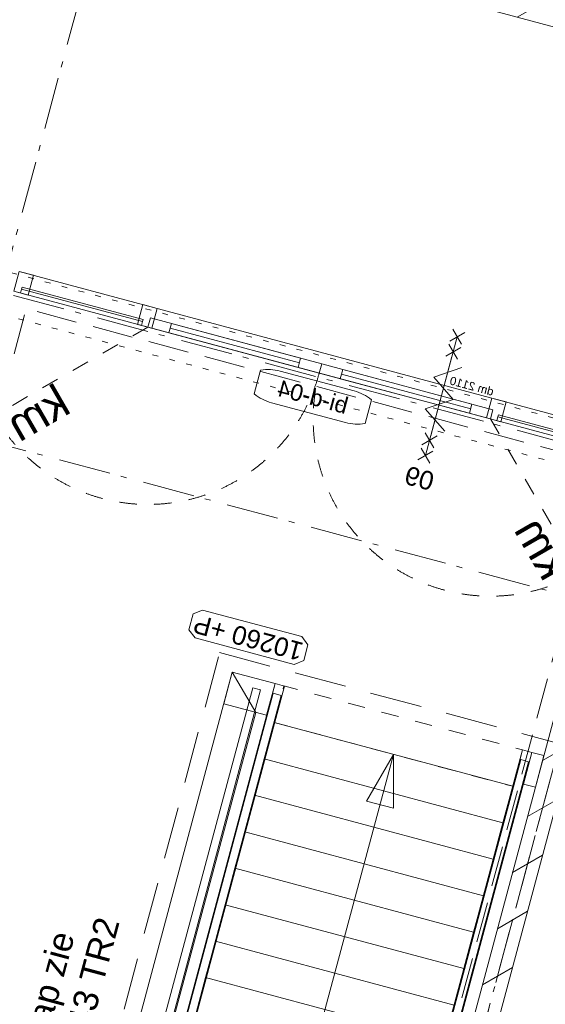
# Model space of a CAD drawing. Header units: millimetres. Extents: x -7616 to 74263, y -35603 to 21987.
# Tile 40 of 48: x 48203 to 51404, y -20025 to -14026. Entities that reach past the tile are written whole.
import ezdxf
from ezdxf.enums import TextEntityAlignment as Align

# ---------------------------------------------------------------- set-up
doc = ezdxf.new("R2010")
doc.units = ezdxf.units.MM
doc.header["$LTSCALE"] = 508
doc.header["$PDMODE"] = 1
doc.header["$PDSIZE"] = -2
for name, pattern in [('Dash Style-1', [0.41664, 0.20828, -0.20836]), ('Dash Style-12', [0.9375, 0.625, -0.3125]), ('Dash Style-2', [0.694425, 0.48607, -0.208355]), ('Dash Style-5', [0.20828, 0.069425, -0.138855]), ('Dash Style-6', [1.04164, 0.625, -0.20828, 0.06943, -0.13893])]:
    doc.linetypes.add(name, pattern=pattern)
for name, color, linetype, lineweight in [('(00) tekening-aanzicht', 8, 'Continuous', 0), ('(00) tekening-aanzicht grijs', 8, 'Continuous', 0), ('(00) tekening-lijn draairichting', 7, 'Dash Style-1', 0), ('(00) tekening-lijn dun', 253, 'Continuous', 0), ('(00) tekening-merk kozijn', 40, 'Continuous', 0), ('(00) tekening-stramien-algemeen', 7, 'Dash Style-6', 0), ('(00) tekening-verwijzing', 33, 'Fence_Line', 0), ('(00) tekst-algemeen', 8, 'Continuous', 0), ('(00) tekst-klein', 8, 'Continuous', 0), ('(04) bouwaanvraag-brandweer-bestaand-WBDBO 60min', 1, 'Dash Style-2', 0), ('(22) binnenwanden-X kalkzandsteen', 1, 'Continuous', 0), ('(28) hoofddraagconstructie-bovenliggend', 1, 'Dash Style-5', 0), ('None', 7, 'Continuous', 0)]:
    doc.layers.add(name, color=color, linetype=linetype, lineweight=lineweight)
doc.styles.add('Arial', font='Arial.ttf')
doc.styles.add('Helvetica', font='Helvetica')
doc.linetypes.add('Fence_Line', pattern='A,0,[1,Fence_Line.shx,S=0.19685,R=0,X=0,Y=-0.441942],-5', length=5)
pattern_1 = [(45, (0, 0), (-176.7767, 176.7767), [])]

# ---------------------------------------------------------------- blocks, each defined once
blk = doc.blocks.new('Group-11-1')
at = {"layer": '(00) tekening-aanzicht', "color": 17, "linetype": 'Dash Style-1', "lineweight": 0, "transparency": 33554687, "flags": 128}
blk.add_lwpolyline([(230, -1640), (0, -1640), (0, -135), (230, -135)], close=True, dxfattribs=at)
at = {"layer": '(00) tekening-aanzicht', "color": 17, "lineweight": 0, "transparency": 33554687, "flags": 128}
for points in [[(460, -1640), (230, -1640), (230, -135), (460, -135)], [(690, -1640), (460, -1640), (460, -135), (690, -135)], [(920, -1640), (690, -1640), (690, -135), (920, -135)], [(1150, -1640), (920, -1640), (920, -135), (1150, -135)], [(1380, -1640), (1150, -1640), (1150, -135), (1380, -135)], [(1610, -1640), (1380, -1640), (1380, -135), (1610, -135)], [(1840, -1640), (1610, -1640), (1610, -135), (1840, -135)], [(2070, -1640), (1840, -1640), (1840, -135), (2070, -135)], [(2300, -1640), (2070, -1640), (2070, -135), (2300, -135)], [(2530, -1640), (2300, -1640), (2300, -135), (2530, -135)], [(2760, -1640), (2530, -1640), (2530, -135), (2760, -135)], [(2990, -1640), (2760, -1640), (2760, -135), (2990, -135)], [(3220, -1640), (2990, -1640), (2990, -135), (3220, -135)], [(3450, -1640), (3220, -1640), (3220, -135), (3450, -135)], [(3680, -1640), (3450, -1640), (3450, -135), (3680, -135)], [(3910, -1640), (3680, -1640), (3680, -135), (3910, -135)], [(4140, -1640), (3910, -1640), (3910, -135), (4140, -135)]]:
    blk.add_lwpolyline(points, close=True, dxfattribs=at)
blk.add_lwpolyline([(4239.3, -135), (4140, -135), (4140, -1640), (4239.3, -1640)], dxfattribs=at)
blk = doc.blocks.new('trap steek 3e verdieping')
at = {"layer": '(00) tekening-aanzicht grijs', "color": 17, "lineweight": 0, "transparency": 33554687, "flags": 128}
for points in [[(0, -75), (0, 0), (200, 0), (200, -75)], [(0, -75), (4452.8, -75), (4452.8, -135), (0, -135)], [(0, -1635), (4410, -1635), (4410, -1695), (0, -1695)], [(0, -1964.7), (0, -1695), (200, -1695), (200, -1964.7)], [(4372.1, -1764.7), (200, -1762.4), (0, -1964.7), (4572.1, -1964.7)]]:
    blk.add_lwpolyline(points, close=True, dxfattribs=at)
at = {"layer": '(00) tekening-lijn dun', "color": 17, "lineweight": 0, "transparency": 33554687, "flags": 128}
for points in [[(59.8, -80), (4402.1, -80), (4402.1, -130), (59.8, -130)], [(59.8, -1640), (4402.1, -1640), (4402.1, -1690), (59.8, -1690)], [(59.8, -1770), (4402.1, -1770), (4402.1, -1820), (59.8, -1820)]]:
    blk.add_lwpolyline(points, close=True, dxfattribs=at)
at = {"layer": 'None', "color": 17, "lineweight": 0, "transparency": 33554687}
blk.add_line((4140, -887.5), (230, -887.5), dxfattribs=at)
at = {"layer": 'None', "color": 17, "lineweight": 0, "transparency": 33554687, "flags": 128}
blk.add_lwpolyline([(547.5, -972.6), (230, -887.5), (547.5, -802.4)], close=True, dxfattribs=at)
at = {"layer": 'None', "color": 17, "transparency": 33554687}
blk.add_blockref('Group-11-1', (0, 0), dxfattribs=at)
blk = doc.blocks.new('Group-12-1')
at = {"layer": 'None', "color": 17, "transparency": 33554687, "rotation": 270}
blk.add_blockref('trap steek 3e verdieping', (54705, 6492.9), dxfattribs=at)
blk = doc.blocks.new('Group-13-1')
at = {"layer": 'None', "color": 17, "transparency": 33554687}
blk.add_blockref('Group-12-1', (0, 0), dxfattribs=at)
blk = doc.blocks.new('blok b-v3-gevel_constructie')
at = {"layer": '(22) binnenwanden-X kalkzandsteen', "linetype": 'Continuous', "lineweight": 0, "transparency": 33554687}
h = blk.add_hatch(dxfattribs=at)
h.set_pattern_fill('(__)F kzs 1_100', color=253, style=0, pattern_type=2)
h.set_pattern_definition(pattern_1)
h.paths.add_polyline_path([(6704, 10797.48), (6704, 11011.48), (5251, 11011.48), (5251, 10797.48)])
h = blk.add_hatch(dxfattribs=at)
h.set_pattern_fill('(__)F kzs 1_100', color=253, style=0, pattern_type=2)
h.set_pattern_definition(pattern_1)
h.paths.add_polyline_path([(7375, 8215.45), (7225, 8215.45), (7225, 544), (7375, 544)])
at = {"layer": '(22) binnenwanden-X kalkzandsteen', "color": 3, "lineweight": 0, "transparency": 33554687, "flags": 128}
for points in [[(6704, 10797.48), (6704, 11011.48), (5251, 11011.48), (5251, 10797.48)], [(7375, 8215.45), (7225, 8215.45), (7225, 544), (7375, 544)]]:
    blk.add_lwpolyline(points, close=True, dxfattribs=at)
at = {"layer": '(28) hoofddraagconstructie-bovenliggend', "color": 2, "lineweight": 0, "transparency": 33554687, "flags": 128}
blk.add_lwpolyline([(3224.64, 8495.07), (9147.32, 8495.07), (9147.32, 8235.07), (3224.64, 8235.07)], close=True, dxfattribs=at)
blk = doc.blocks.new('00 peil_pg_200')
at = {"layer": 'None', "color": 17, "lineweight": 0, "transparency": 33554687, "flags": 128}
blk.add_lwpolyline([(-313.1, 83.7), (-362.5, 46.2), (-362.5, -53.8), (-313.1, -91.3), (313.1, -91.3), (362.5, -53.8), (362.5, 46.2), (313.1, 83.7)], close=True, dxfattribs=at)
at = {"layer": 'None', "color": 17, "style": 'Arial'}
blk.add_attdef('peil', text='', height=113.3, dxfattribs=at).set_placement((0, 0), align=Align.MIDDLE_CENTER)
at = {"layer": 'None', "color": 0, "flags": 1}
blk.add_attdef('opmerking', (-362.5, -295.2), '', height=113.3, dxfattribs=at)
blk = doc.blocks.new('00-merk kozijn')
at = {"layer": '(00) tekening-merk kozijn', "color": 2, "lineweight": 0, "transparency": 33554687, "flags": 128}
blk.add_lwpolyline([(233.3, 50, 0.105357), (349.4, 74.7), (350, 75), (350, 225), (349.4, 225.3, 0.105357), (233.3, 250), (-233.3, 250, 0.105357), (-349.4, 225.3), (-350, 225), (-350, 75), (-349.4, 74.7, 0.105357), (-233.3, 50)], format="xyb", close=True, dxfattribs=at)
at = {"layer": 'None', "color": 7, "linetype": 'Continuous', "lineweight": 0, "transparency": 33554687}
blk.add_point((0, 0), dxfattribs=at)
at = {"layer": '(00) tekening-merk kozijn', "color": 2, "transparency": 33554687, "style": 'Arial'}
blk.add_attdef('MERK', text='', height=100.7, dxfattribs=at).set_placement((0, 149.9), align=Align.MIDDLE_CENTER)
blk = doc.blocks.new('Group-68-1')
at = {"layer": 'None', "color": 17, "lineweight": 0, "transparency": 33554687}
for p, q in [((1792.5, -96), (977.5, -96)), ((2057.5, -96), (2872.5, -96))]:
    blk.add_line(p, q, dxfattribs=at)
at = {"layer": 'None', "color": 17, "lineweight": 0, "transparency": 33554687, "flags": 128}
for points in [[(845, -67), (1925, -67), (1925, -125), (845, -125)], [(977.5, -67), (1792.5, -67), (1792.5, -125), (977.5, -125)], [(1925, -67), (3005, -67), (3005, -125), (1925, -125)], [(2057.5, -67), (2872.5, -67), (2872.5, -125), (2057.5, -125)]]:
    blk.add_lwpolyline(points, close=True, dxfattribs=at)
blk = doc.blocks.new('bi-d-04 plt')
at = {"layer": '(00) tekening-lijn draairichting', "color": 17, "lineweight": 0, "transparency": 33554687}
for p, q in [((845, -125), (81.3, -888.7)), ((3005, -125), (3768.7, -888.7))]:
    blk.add_line(p, q, dxfattribs=at)
for centre, start, end in [((845, -125), 225, 0), ((3005, -125), 180, 315)]:
    blk.add_arc(centre, 1080, start, end, dxfattribs=at)
at = {"layer": 'None', "color": 17, "lineweight": 0, "transparency": 33554687}
for p, q in [((42, -100), (42, -125)), ((805, -100), (805, -125)), ((3045, -100), (3045, -125)), ((3808, -100), (3808, -125))]:
    blk.add_line(p, q, dxfattribs=at)
at = {"layer": 'None', "color": 17, "lineweight": 0, "transparency": 33554687, "flags": 128}
for points in [[(0, 0), (3850, 0), (3850, -125), (0, -125)], [(0, 0), (90, 0), (90, -125), (0, -125)], [(780, 0), (870, 0), (870, -125), (780, -125)], [(2980, 0), (3070, 0), (3070, -125), (2980, -125)], [(3760, 0), (3850, 0), (3850, -125), (3760, -125)], [(42, -88), (805, -88), (805, -100), (42, -100)], [(3045, -88), (3808, -88), (3808, -100), (3045, -100)]]:
    blk.add_lwpolyline(points, close=True, dxfattribs=at)
at = {"layer": '(00) tekening-merk kozijn', "color": 1, "transparency": 33554687}
ref = blk.add_blockref('00-merk kozijn', (1925, -125), dxfattribs=dict(at, rotation=180))
ref.add_attrib('MERK', 'bi-d-04', dxfattribs={"color": 2, "transparency": 33554687, "height": 100.69, "style": 'Arial'}).set_placement((1925, -274.9), align=Align.MIDDLE_CENTER)
at = {"layer": 'None', "color": 17, "transparency": 33554687}
blk.add_blockref('Group-68-1', (0, 0), dxfattribs=at)
at = {"layer": '(00) tekst-algemeen', "color": 17, "transparency": 33554687, "char_height": 201.74, "attachment_point": 1, "line_spacing_factor": 0.834288, "style": 'Helvetica'}
for insert, rotation in [((127.7, -864.3), 45), ((3456.3, -598.3), 315)]:
    blk.add_mtext('km', dxfattribs=dict(at, insert=insert, rotation=rotation))
at = {"layer": '(00) tekst-klein', "color": 17, "insert": (870, 13.1), "char_height": 50.34, "attachment_point": 7, "line_spacing_factor": 0.962448, "style": 'Arial'}
blk.add_mtext('dm 2110', dxfattribs=at)
blk = doc.blocks.new('Group-61-1')
at = {"layer": '(04) bouwaanvraag-brandweer-bestaand-WBDBO 60min', "color": 1, "lineweight": 0, "transparency": 33554687}
for p, q in [((-37.5, -412.5), (37.5, -337.5)), ((-37.5, -337.5), (37.5, -412.5))]:
    blk.add_line(p, q, dxfattribs=at)
blk = doc.blocks.new('Group-62-1')
at = {"layer": '(04) bouwaanvraag-brandweer-bestaand-WBDBO 60min', "color": 1, "lineweight": 0, "transparency": 33554687}
for p, q in [((-37.5, 412.5), (37.5, 337.5)), ((-37.5, 337.5), (37.5, 412.5))]:
    blk.add_line(p, q, dxfattribs=at)
blk = doc.blocks.new('Group-63-1')
at = {"layer": '(04) bouwaanvraag-brandweer-bestaand-WBDBO 60min', "color": 1, "lineweight": 0, "transparency": 33554687}
for p, q in [((-37.5, 241.1), (37.5, 316.1)), ((-37.5, 316.1), (37.5, 241.1))]:
    blk.add_line(p, q, dxfattribs=at)
blk = doc.blocks.new('Group-64-1')
at = {"layer": '(04) bouwaanvraag-brandweer-bestaand-WBDBO 60min', "color": 1, "lineweight": 0, "transparency": 33554687}
for p, q in [((-37.5, -242.9), (37.5, -317.9)), ((-37.5, -317.9), (37.5, -242.9))]:
    blk.add_line(p, q, dxfattribs=at)
blk = doc.blocks.new('Group-65-1')
at = {"layer": '(04) bouwaanvraag-brandweer-bestaand-WBDBO 60min', "color": 1, "linetype": 'Continuous', "lineweight": 0, "transparency": 33554687}
for p, q in [((75, 200), (-75, 100)), ((75, 0), (-75, 100)), ((75, 0), (-75, -100)), ((-75, -100), (75, -200))]:
    blk.add_line(p, q, dxfattribs=at)
blk = doc.blocks.new('brand-zs deur-2')
at = {"layer": '(04) bouwaanvraag-brandweer-bestaand-WBDBO 60min', "color": 1, "linetype": 'Continuous', "lineweight": 0, "transparency": 33554687}
blk.add_line((0, -250), (0, 250), dxfattribs=at)
at = {"layer": '(04) bouwaanvraag-brandweer-bestaand-WBDBO 60min', "color": 7, "linetype": 'Continuous', "lineweight": 0, "transparency": 33554687}
blk.add_point((0, 0), dxfattribs=at)
at = {"layer": '(04) bouwaanvraag-brandweer-bestaand-WBDBO 60min', "color": 1, "transparency": 33554687}
blk.add_blockref('Group-65-1', (0, 0), dxfattribs=at)
blk = doc.blocks.new('brand-rw 60 + zelfs')
at = {"layer": '(04) bouwaanvraag-brandweer-bestaand-WBDBO 60min', "color": 1, "linetype": 'Continuous', "lineweight": 0, "transparency": 33554687}
blk.add_line((0, -375), (0, 375), dxfattribs=at)
at = {"layer": '(04) bouwaanvraag-brandweer-bestaand-WBDBO 60min', "color": 7, "linetype": 'Continuous', "lineweight": 0, "transparency": 33554687}
blk.add_point((0, 0), dxfattribs=at)
at = {"layer": '(04) bouwaanvraag-brandweer-bestaand-WBDBO 60min', "color": 1, "transparency": 33554687}
for name in ['Group-62-1', 'Group-63-1', 'Group-64-1', 'Group-61-1']:
    blk.add_blockref(name, (0, 0), dxfattribs=at)
at = {"layer": 'None', "color": 17, "transparency": 33554687}
blk.add_blockref('brand-zs deur-2', (0, 0), dxfattribs=at)
at = {"layer": '(04) bouwaanvraag-brandweer-bestaand-WBDBO 60min', "color": 1, "transparency": 33554687, "insert": (0, 459.4875), "char_height": 113.27474, "attachment_point": 8, "line_spacing_factor": 0.962448, "style": 'Arial'}
blk.add_mtext('60', dxfattribs=at)
blk = doc.blocks.new('blok B 03')
at = {"layer": '(00) tekening-verwijzing', "color": 3, "linetype": 'Dash Style-12', "lineweight": 0, "flags": 128}
blk.add_lwpolyline([(52634.79, 6588.21), (54780.01, 6588.21), (54780.01, 1894), (52634.79, 1894)], close=True, dxfattribs=at)
at = {"layer": '(04) bouwaanvraag-brandweer-bestaand-WBDBO 60min', "color": 6, "lineweight": 0, "transparency": 33554687, "flags": 128}
blk.add_lwpolyline([(54605.01, -0.02), (54605.01, 8306.64), (50955.01, 8306.64), (50955.01, -0.02), (50205.01, -1299.05)], dxfattribs=at)
at = {"layer": 'None', "color": 17, "transparency": 33554687}
for name, p in [('blok b-v3-gevel_constructie', (47480.01, -0.02)), ('Group-13-1', (0, 0))]:
    blk.add_blockref(name, p, dxfattribs=at)
at = {"layer": 'None', "color": 17, "transparency": 33554687, "xscale": -1, "rotation": 180}
blk.add_blockref('brand-rw 60 + zelfs', (53535.01, 8446.64), dxfattribs=at)
at = {"layer": 'None', "color": 17, "transparency": 33554687, "xscale": -1}
blk.add_blockref('bi-d-04 plt', (54705.01, 8515.06), dxfattribs=at)
at = {"layer": 'None', "color": 17, "transparency": 33554687}
ref = blk.add_blockref('00 peil_pg_200', (52779.83, 6720.05), dxfattribs=dict(at, xscale=-1, rotation=180))
ref.add_attrib('peil', '10260 +P', dxfattribs={"color": 17, "height": 113.275, "rotation": 180, "style": 'Arial'}).set_placement((52779.83, 6720.05), align=Align.MIDDLE_CENTER)
at = {"layer": '(00) tekening-verwijzing', "color": 3, "insert": (52276.32, 4113.98), "char_height": 151.033, "attachment_point": 5, "rotation": 90, "line_spacing_factor": 0.962448, "style": 'Arial'}
blk.add_mtext('voor trap zie \\PKE70-7-43 TR2', dxfattribs=at)
blk = doc.blocks.new('Group-85-1')
at = {"layer": '(00) tekening-stramien-algemeen', "color": 2, "lineweight": 0, "transparency": 33554687}
for p, q in [((71014.5, -2704.9), (-1884.5, -2704.9)), ((71014.5, -3599.9), (-1884.5, -3599.9))]:
    blk.add_line(p, q, dxfattribs=at)
blk = doc.blocks.new('Stramien blok B')
at = {"layer": '(00) tekening-stramien-algemeen', "color": 2, "lineweight": 0, "transparency": 33554687}
for p, q in [((50510, 1818.9), (50510, -14997.6)), ((54510, 1818.9), (54510, -14997.6))]:
    blk.add_line(p, q, dxfattribs=at)
at = {"layer": 'None', "color": 17, "transparency": 33554687}
blk.add_blockref('Group-85-1', (0, 0), dxfattribs=at)

msp = doc.modelspace()

# ---------------------------------------------------------------- block references
at = {"layer": 'None', "color": 17, "transparency": 33554687}
for name, p, rotation in [('Stramien blok B', (0, 0), 344.9999645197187), ('blok B 03', (-3125.9, -10622.9), 344.9999999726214)]:
    msp.add_blockref(name, p, dxfattribs=dict(at, rotation=rotation))

doc.saveas('drawing.dxf')
